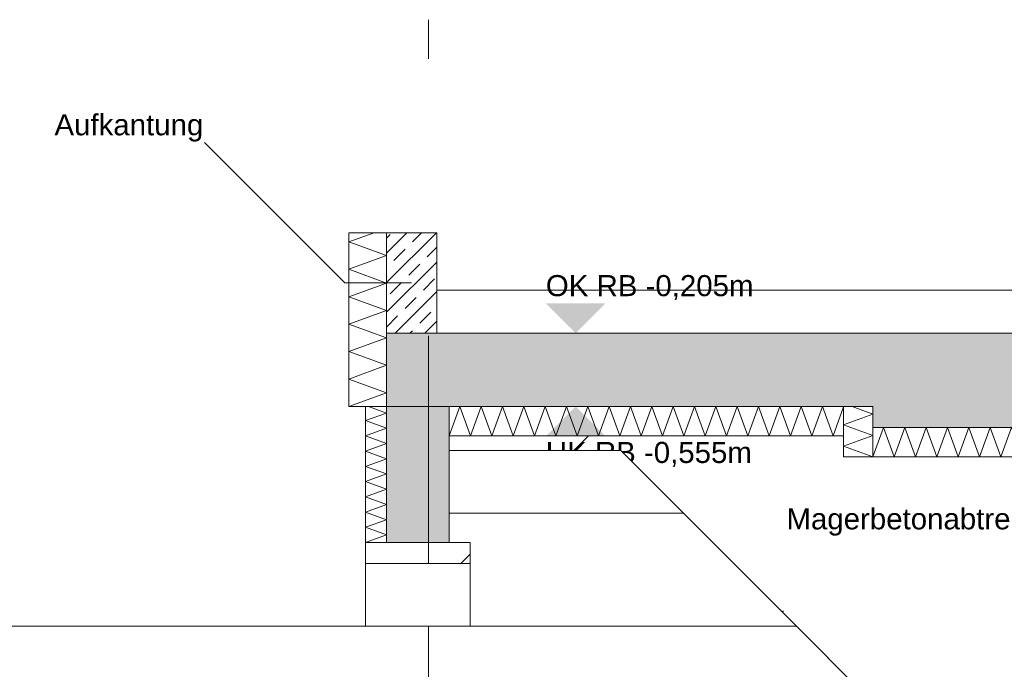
# Model space of a CAD drawing. Header units: metres. Extents: x -3716 to 31, y -1854 to 706.
# Tile 28 of 237: x -2430 to -2371, y -244 to -205. Entities that reach past the tile are written whole.
import ezdxf

# ---------------------------------------------------------------- set-up
doc = ezdxf.new("R2010")
doc.units = ezdxf.units.M
doc.header["$LTSCALE"] = 1.25
doc.header["$PDMODE"] = 1
doc.header["$PDSIZE"] = -2
doc.linetypes.add('Linienart-53', pattern=[5.291531, 3.175, -1.058062, 0.352704, -0.705764])
doc.layers.get('0').update_dxf_attribs({"lineweight": 25})
for name, color, linetype, lineweight, true_color in [('00 -Bauelemente -Dämmung innen', 7, 'Continuous', 9, 0xff7fe6), ('30 -35 Decken- 0 Decken', 7, 'Continuous', 35, 0x00ee00), ('70 -76 Bemaßung- 2 Allgemein', 7, 'Continuous', 5, 0x6666cc)]:
    doc.layers.add(name, color=color, linetype=linetype, lineweight=lineweight, true_color=true_color)
doc.layers.add('70 -71 Achsen- 1 Gebäudeachsen', color=7, linetype='Linienart-53', lineweight=18)
doc.layers.add('Keine', color=7, linetype='Continuous', lineweight=9)
doc.styles.add('Arial', font='arial.ttf')
doc.dimstyles.new('SIA_DIN1356', dxfattribs={"dimtxt": 1.258608, "dimasz": 2.80603, "dimexe": 2.5, "dimexo": 3.75, "dimgap": 0.625, "dimtad": 1, "dimdec": 3, "dimtxsty": 'Arial', "dimblk": 'VW_SLASH-1', "dimblk1": 'VW_SLASH-1', "dimblk2": 'VW_SLASH-1', "dimcen": 0, "dimdle": 2.5, "dimadec": 3, "dimazin": 0, "dimtfac": 1, "dimtdec": 3, "dimtix": 1, "dimtmove": 0, "dimatfit": 0, "dimldrblk": 'VW_FILLEDARROW-1', "dimfxl": 1, "dimfrac": 2, "dimtolj": 1, "dimarcsym": 0})
pattern_1 = [(-135, (0, 0), (0.8838835, -0.8838835), [2.12132, -1.414214])]
pattern_2 = [(45, (0, 0), (0.07071068, -0.07071068), []), (45, (0.03536, -0.03536), (0.07071068, -0.07071068), [0.075, -0.05])]
pattern_3 = [(19.983, (0, 0), (3.0513, -2.96883), [0.19305, -3.66798]), (-13.8697, (0.1815, 0.066), (3.0513, -2.96883), [0.34402, -6.53646]), (-44.2152, (0.5155, -0.0165), (-0.57727, -4.28831), [0.21286, -4.04441]), (-97.6668, (0.668, -0.165), (-3.62857, -1.31948), [0.21635, -4.11064]), (-160.017, (0.639, -0.3794), (-6.67987, 1.64935), [0.19305, -3.66798]), (166.1303, (0.4577, -0.4453), (-9.73117, 4.618182), [0.34402, -6.53646]), (135.7848, (0.1237, -0.363), (0.57727, 4.28831), [0.21286, -4.04441]), (82.3332, (-0.029, -0.2145), (3.62857, 1.31948), [0.21635, -4.11064]), (-110.556, (-1.1957, 1.773), (4.23201, -2.40967), [0.17615, -4.14553]), (-67.1952, (-1.2576, 1.608), (4.23201, -2.409673), [0.28547, -6.71819]), (-29.6569, (-1.147, 1.345), (5.74945, 1.63685), [0.1985, -4.67145]), (15.8914, (-0.9746, 1.2468), (1.517445, 4.04652), [0.24366, -5.73426]), (69.444, (-0.74, 1.3135), (-4.23201, 2.40967), [0.17615, -4.14553]), (112.8048, (-0.6783, 1.4784), (-1.517445, -4.04652), [0.28547, -6.71819]), (150.3431, (-0.789, 1.7415), (-1.51744, -4.04652), [0.1985, -4.67145]), (-164.1086, (-0.9614, 1.8398), (-4.23201, 2.40967), [0.24366, -5.73426]), (-136.779, (0.742, -1.897), (2.8039, -7.00974), [0.18786, -9.2051]), (-68.1986, (0.605, -2.025), (9.6487, -0.57727), [0.151, -7.39873]), (-3.424, (0.6614, -2.166), (6.8448, 6.43247), [0.19332, -9.47264]), (43.221, (0.8544, -2.177), (-2.8039, 7.00974), [0.18786, -9.2051]), (111.8014, (0.991, -2.0485), (-9.6487, 0.57727), [0.151, -7.39873]), (176.576, (0.935, -1.908), (-6.8448, -6.43247), [0.19332, -9.47264]), (142.0458, (-1.1546, -1.1546), (-0.65974, -4.04091), [0.26147, -4.96791]), (80.7274, (-1.3606, -0.994), (-4.78312, -0.82468), [0.20472, -3.88969]), (41.7948, (-1.3278, -0.7917), (-4.783117, -0.824675), [0.36503, -6.93556]), (9.7824, (-1.0555, -0.5485), (-4.12338, 3.21623), [0.24268, -4.611]), (-37.9542, (-0.8165, -0.5072), (0.65974, 4.04091), [0.26147, -4.96791]), (-99.2726, (-0.6102, -0.668), (5.44286, 4.86558), [0.40944, -3.68497]), (-170.2176, (-0.6763, -1.072), (4.12338, -3.21623), [0.48537, -4.36832])]

# ---------------------------------------------------------------- blocks, each defined once
blk = doc.blocks.new('Gruppe-979')
at = {"color": 255, "linetype": 'Continuous', "lineweight": 5}
blk.add_wipeout([(-167.721, 35.8762), (-165.836, 35.8762), (-165.836, 36.0162), (-167.721, 36.0162)], dxfattribs=at).dxf.layer = '00 -Bauelemente -Dämmung innen'
blk = doc.blocks.new('Gruppe-980')
at = {"layer": '00 -Bauelemente -Dämmung innen', "color": 7, "transparency": 33554687, "flags": 128}
blk.add_lwpolyline([(-167.721, 35.8762), (-167.67, 36.0162), (-167.6191, 35.8762), (-167.5681, 36.0162), (-167.5172, 35.8762), (-167.4662, 36.0162), (-167.4153, 35.8762), (-167.3643, 36.0162), (-167.3134, 35.8762), (-167.2624, 36.0162), (-167.2114, 35.8762), (-167.1605, 36.0162), (-167.1095, 35.8762), (-167.0586, 36.0162), (-167.0076, 35.8762), (-166.9567, 36.0162), (-166.9057, 35.8762), (-166.8548, 36.0162), (-166.8038, 35.8762), (-166.7528, 36.0162), (-166.7019, 35.8762), (-166.6509, 36.0162), (-166.6, 35.8762), (-166.549, 36.0162), (-166.4981, 35.8762), (-166.4471, 36.0162), (-166.3961, 35.8762), (-166.3452, 36.0162), (-166.2942, 35.8762), (-166.2433, 36.0162), (-166.1923, 35.8762), (-166.1414, 36.0162), (-166.0904, 35.8762), (-166.0395, 36.0162), (-165.9885, 35.8762), (-165.9375, 36.0162), (-165.8866, 35.8762), (-165.836, 36.0152)], dxfattribs=at)
blk = doc.blocks.new('Gruppe-981')
at = {"layer": '00 -Bauelemente -Dämmung innen', "color": 7, "linetype": 'Continuous', "lineweight": 9, "transparency": 33554687}
blk.add_line((-165.836, 36.0162), (-167.721, 36.0162), dxfattribs=at)
blk = doc.blocks.new('Gruppe-982')
at = {"layer": '00 -Bauelemente -Dämmung innen', "color": 7, "linetype": 'Continuous', "lineweight": 9, "transparency": 33554687}
blk.add_line((-167.721, 35.8762), (-165.836, 35.8762), dxfattribs=at)
blk = doc.blocks.new('Gruppe-983')
at = {"layer": '00 -Bauelemente -Dämmung innen', "color": 7, "transparency": 33554687}
for name in ['Gruppe-981', 'Gruppe-982']:
    blk.add_blockref(name, (0, 0), dxfattribs=at)
blk = doc.blocks.new('Gruppe-984')
at = {"layer": '00 -Bauelemente -Dämmung innen', "color": 7}
blk.add_blockref('Gruppe-979', (0, 0), dxfattribs=at)
at = {"layer": '00 -Bauelemente -Dämmung innen', "color": 7, "transparency": 33554687}
for name in ['Gruppe-980', 'Gruppe-983']:
    blk.add_blockref(name, (0, 0), dxfattribs=at)
blk = doc.blocks.new('Gruppe-985')
at = {"layer": '00 -Bauelemente -Dämmung innen', "color": 7, "transparency": 33554687}
blk.add_blockref('Gruppe-984', (0, 0), dxfattribs=at)
at = {"layer": '00 -Bauelemente -Dämmung innen', "color": 0, "flags": 1}
for tag in ['IFC_UUID', 'instanceID', 'prm0_name', 'prm0_type', 'prm0_value', 'prm1_name', 'prm1_type', 'prm1_value', 'prm2_name', 'prm2_type', 'prm2_value', 'prm3_name', 'prm3_type', 'prm3_value', 'prm4_name', 'prm4_type', 'prm4_value', 'prm5_name', 'prm5_type', 'prm5_value', 'prm6_name', 'prm6_type', 'prm6_value']:
    blk.add_attdef(tag, (-167.721, 35.8762), '', height=0.00018, dxfattribs=at)
blk = doc.blocks.new('Gruppe-993')
at = {"color": 255, "linetype": 'Continuous', "lineweight": 5}
blk.add_wipeout([(-168.201, 36.0162), (-168.201, 36.8462), (-168.021, 36.8462), (-168.021, 36.0162)], dxfattribs=at).dxf.layer = '00 -Bauelemente -Dämmung innen'
blk = doc.blocks.new('Gruppe-994')
at = {"layer": '00 -Bauelemente -Dämmung innen', "color": 7, "transparency": 33554687, "flags": 128}
blk.add_lwpolyline([(-168.201, 36.0162), (-168.021, 36.0817), (-168.201, 36.1472), (-168.021, 36.2127), (-168.201, 36.2782), (-168.021, 36.3438), (-168.201, 36.4093), (-168.021, 36.4748), (-168.201, 36.5403), (-168.021, 36.6058), (-168.201, 36.6713), (-168.021, 36.7369), (-168.201, 36.8024), (-168.0806, 36.8462)], dxfattribs=at)
blk = doc.blocks.new('Gruppe-995')
at = {"layer": '00 -Bauelemente -Dämmung innen', "color": 7, "linetype": 'Continuous', "lineweight": 9, "transparency": 33554687}
blk.add_line((-168.021, 36.0162), (-168.201, 36.0162), dxfattribs=at)
blk = doc.blocks.new('Gruppe-996')
at = {"layer": '00 -Bauelemente -Dämmung innen', "color": 7, "linetype": 'Continuous', "lineweight": 9, "transparency": 33554687}
blk.add_line((-168.201, 36.8462), (-168.021, 36.8462), dxfattribs=at)
blk = doc.blocks.new('Gruppe-997')
at = {"color": 7, "transparency": 33554687}
for name in ['Gruppe-996', 'Gruppe-995']:
    blk.add_blockref(name, (0, 0), dxfattribs=at)
blk = doc.blocks.new('Gruppe-998')
at = {"layer": '00 -Bauelemente -Dämmung innen', "color": 7, "linetype": 'Continuous', "lineweight": 9, "transparency": 33554687}
blk.add_line((-168.021, 36.8462), (-168.021, 36.0162), dxfattribs=at)
blk = doc.blocks.new('Gruppe-999')
at = {"layer": '00 -Bauelemente -Dämmung innen', "color": 7, "linetype": 'Continuous', "lineweight": 9, "transparency": 33554687}
blk.add_line((-168.201, 36.0162), (-168.201, 36.8462), dxfattribs=at)
blk = doc.blocks.new('Gruppe-1000')
at = {"color": 7, "transparency": 33554687}
for name in ['Gruppe-999', 'Gruppe-998']:
    blk.add_blockref(name, (0, 0), dxfattribs=at)
blk = doc.blocks.new('Gruppe-1001')
at = {"layer": '00 -Bauelemente -Dämmung innen', "color": 7}
blk.add_blockref('Gruppe-993', (0, 0), dxfattribs=at)
at = {"color": 7, "transparency": 33554687}
for name in ['Gruppe-997', 'Gruppe-1000']:
    blk.add_blockref(name, (0, 0), dxfattribs=at)
at = {"layer": '00 -Bauelemente -Dämmung innen', "color": 7, "transparency": 33554687}
blk.add_blockref('Gruppe-994', (0, 0), dxfattribs=at)
blk = doc.blocks.new('Gruppe-1002')
at = {"layer": '00 -Bauelemente -Dämmung innen', "color": 7, "transparency": 33554687}
blk.add_blockref('Gruppe-1001', (0, 0), dxfattribs=at)
at = {"layer": '00 -Bauelemente -Dämmung innen', "color": 0, "flags": 1}
for tag in ['IFC_UUID', 'instanceID', 'prm0_name', 'prm0_type', 'prm0_value', 'prm1_name', 'prm1_type', 'prm1_value', 'prm2_name', 'prm2_type', 'prm2_value', 'prm3_name', 'prm3_type', 'prm3_value', 'prm4_name', 'prm4_type', 'prm4_value', 'prm5_name', 'prm5_type', 'prm5_value', 'prm6_name', 'prm6_type', 'prm6_value']:
    blk.add_attdef(tag, (-168.201, 36.0162), '', height=0.00018, dxfattribs=at)
blk = doc.blocks.new('Gruppe-1003')
at = {"color": 255, "linetype": 'Continuous', "lineweight": 5}
blk.add_wipeout([(-168.121, 35.3662), (-168.121, 36.0162), (-168.021, 36.0162), (-168.021, 35.3662)], dxfattribs=at).dxf.layer = '00 -Bauelemente -Dämmung innen'
blk = doc.blocks.new('Gruppe-1004')
at = {"layer": '00 -Bauelemente -Dämmung innen', "color": 7, "linetype": 'Continuous', "lineweight": 9, "transparency": 33554687, "flags": 128}
blk.add_lwpolyline([(-168.121, 35.3662), (-168.021, 35.4026), (-168.121, 35.439), (-168.021, 35.4754), (-168.121, 35.5118), (-168.021, 35.5482), (-168.121, 35.5846), (-168.021, 35.621), (-168.121, 35.6574), (-168.021, 35.6938), (-168.121, 35.7302), (-168.021, 35.7666), (-168.121, 35.803), (-168.021, 35.8394), (-168.121, 35.8757), (-168.021, 35.9121), (-168.121, 35.9485), (-168.021, 35.9849), (-168.1069, 36.0162)], dxfattribs=at)
blk = doc.blocks.new('Gruppe-1005')
at = {"layer": '00 -Bauelemente -Dämmung innen', "color": 7, "linetype": 'Continuous', "lineweight": 9, "transparency": 33554687}
blk.add_line((-168.021, 35.3662), (-168.121, 35.3662), dxfattribs=at)
blk = doc.blocks.new('Gruppe-1006')
at = {"layer": '00 -Bauelemente -Dämmung innen', "color": 7, "linetype": 'Continuous', "lineweight": 9, "transparency": 33554687}
blk.add_line((-168.121, 36.0162), (-168.021, 36.0162), dxfattribs=at)
blk = doc.blocks.new('Gruppe-1007')
at = {"color": 7, "transparency": 33554687}
for name in ['Gruppe-1006', 'Gruppe-1005']:
    blk.add_blockref(name, (0, 0), dxfattribs=at)
blk = doc.blocks.new('Gruppe-1008')
at = {"layer": '00 -Bauelemente -Dämmung innen', "color": 7, "linetype": 'Continuous', "lineweight": 9, "transparency": 33554687}
blk.add_line((-168.021, 36.0162), (-168.021, 35.3662), dxfattribs=at)
blk = doc.blocks.new('Gruppe-1009')
at = {"layer": '00 -Bauelemente -Dämmung innen', "color": 7, "linetype": 'Continuous', "lineweight": 9, "transparency": 33554687}
blk.add_line((-168.121, 35.3662), (-168.121, 36.0162), dxfattribs=at)
blk = doc.blocks.new('Gruppe-1010')
at = {"color": 7, "transparency": 33554687}
for name in ['Gruppe-1009', 'Gruppe-1008']:
    blk.add_blockref(name, (0, 0), dxfattribs=at)
blk = doc.blocks.new('Gruppe-1011')
at = {"layer": '00 -Bauelemente -Dämmung innen', "color": 7}
blk.add_blockref('Gruppe-1003', (0, 0), dxfattribs=at)
at = {"color": 7, "transparency": 33554687}
for name in ['Gruppe-1007', 'Gruppe-1010']:
    blk.add_blockref(name, (0, 0), dxfattribs=at)
at = {"layer": '00 -Bauelemente -Dämmung innen', "color": 7, "transparency": 33554687}
blk.add_blockref('Gruppe-1004', (0, 0), dxfattribs=at)
blk = doc.blocks.new('Gruppe-1012')
at = {"layer": '00 -Bauelemente -Dämmung innen', "color": 7, "transparency": 33554687}
blk.add_blockref('Gruppe-1011', (0, 0), dxfattribs=at)
at = {"layer": '00 -Bauelemente -Dämmung innen', "color": 0, "flags": 1}
for tag in ['IFC_UUID', 'instanceID', 'prm0_name', 'prm0_type', 'prm0_value', 'prm1_name', 'prm1_type', 'prm1_value', 'prm2_name', 'prm2_type', 'prm2_value', 'prm3_name', 'prm3_type', 'prm3_value', 'prm4_name', 'prm4_type', 'prm4_value', 'prm5_name', 'prm5_type', 'prm5_value', 'prm6_name', 'prm6_type', 'prm6_value']:
    blk.add_attdef(tag, (-168.121, 35.3662), '', height=0.00018, dxfattribs=at)
blk = doc.blocks.new('Gruppe-1060')
at = {"color": 255, "linetype": 'Continuous', "lineweight": 5}
blk.add_wipeout([(-165.696, 35.7762), (-165.696, 36.0162), (-165.836, 36.0162), (-165.836, 35.7762)], dxfattribs=at).dxf.layer = '00 -Bauelemente -Dämmung innen'
blk = doc.blocks.new('Gruppe-1061')
at = {"layer": '00 -Bauelemente -Dämmung innen', "color": 7, "transparency": 33554687, "flags": 128}
blk.add_lwpolyline([(-165.696, 35.7762), (-165.836, 35.8271), (-165.696, 35.8781), (-165.836, 35.9291), (-165.696, 35.98), (-165.7954, 36.0162)], dxfattribs=at)
blk = doc.blocks.new('Gruppe-1062')
at = {"layer": '00 -Bauelemente -Dämmung innen', "color": 7, "linetype": 'Continuous', "lineweight": 9, "transparency": 33554687}
blk.add_line((-165.836, 35.7762), (-165.696, 35.7762), dxfattribs=at)
blk = doc.blocks.new('Gruppe-1063')
at = {"layer": '00 -Bauelemente -Dämmung innen', "color": 7, "linetype": 'Continuous', "lineweight": 9, "transparency": 33554687}
blk.add_line((-165.696, 36.0162), (-165.836, 36.0162), dxfattribs=at)
blk = doc.blocks.new('Gruppe-1064')
at = {"layer": '00 -Bauelemente -Dämmung innen', "color": 7, "transparency": 33554687}
for name in ['Gruppe-1063', 'Gruppe-1062']:
    blk.add_blockref(name, (0, 0), dxfattribs=at)
blk = doc.blocks.new('Gruppe-1065')
at = {"layer": '00 -Bauelemente -Dämmung innen', "color": 7, "linetype": 'Continuous', "lineweight": 9, "transparency": 33554687}
blk.add_line((-165.836, 36.0162), (-165.836, 35.7762), dxfattribs=at)
blk = doc.blocks.new('Gruppe-1066')
at = {"layer": '00 -Bauelemente -Dämmung innen', "color": 7, "linetype": 'Continuous', "lineweight": 9, "transparency": 33554687}
blk.add_line((-165.696, 35.7762), (-165.696, 36.0162), dxfattribs=at)
blk = doc.blocks.new('Gruppe-1067')
at = {"layer": '00 -Bauelemente -Dämmung innen', "color": 7, "transparency": 33554687}
for name in ['Gruppe-1065', 'Gruppe-1066']:
    blk.add_blockref(name, (0, 0), dxfattribs=at)
blk = doc.blocks.new('Gruppe-1068')
at = {"layer": '00 -Bauelemente -Dämmung innen', "color": 7}
blk.add_blockref('Gruppe-1060', (0, 0), dxfattribs=at)
at = {"layer": '00 -Bauelemente -Dämmung innen', "color": 7, "transparency": 33554687}
for name in ['Gruppe-1061', 'Gruppe-1064', 'Gruppe-1067']:
    blk.add_blockref(name, (0, 0), dxfattribs=at)
blk = doc.blocks.new('Gruppe-1069')
at = {"layer": '00 -Bauelemente -Dämmung innen', "color": 7, "transparency": 33554687}
blk.add_blockref('Gruppe-1068', (0, 0), dxfattribs=at)
at = {"layer": '00 -Bauelemente -Dämmung innen', "color": 0, "flags": 1}
for tag in ['IFC_UUID', 'instanceID', 'prm0_name', 'prm0_type', 'prm0_value', 'prm1_name', 'prm1_type', 'prm1_value', 'prm2_name', 'prm2_type', 'prm2_value', 'prm3_name', 'prm3_type', 'prm3_value', 'prm4_name', 'prm4_type', 'prm4_value', 'prm5_name', 'prm5_type', 'prm5_value', 'prm6_name', 'prm6_type', 'prm6_value']:
    blk.add_attdef(tag, (-165.836, 35.7762), '', height=0.00018, dxfattribs=at)
blk = doc.blocks.new('Gruppe-1070')
at = {"color": 255, "linetype": 'Continuous', "lineweight": 5}
blk.add_wipeout([(-165.696, 35.7762), (-164.496, 35.7762), (-164.496, 35.9162), (-165.696, 35.9162)], dxfattribs=at).dxf.layer = '00 -Bauelemente -Dämmung innen'
blk = doc.blocks.new('Gruppe-1071')
at = {"layer": '00 -Bauelemente -Dämmung innen', "color": 7, "transparency": 33554687, "flags": 128}
blk.add_lwpolyline([(-165.696, 35.7762), (-165.645, 35.9162), (-165.5941, 35.7762), (-165.5431, 35.9162), (-165.4922, 35.7762), (-165.4412, 35.9162), (-165.3903, 35.7762), (-165.3393, 35.9162), (-165.2883, 35.7762), (-165.2374, 35.9162), (-165.1864, 35.7762), (-165.1355, 35.9162), (-165.0845, 35.7762), (-165.0336, 35.9162), (-164.9826, 35.7762), (-164.9317, 35.9162), (-164.8807, 35.7762), (-164.8297, 35.9162), (-164.7788, 35.7762), (-164.7278, 35.9162), (-164.6769, 35.7762), (-164.6259, 35.9162), (-164.575, 35.7762), (-164.524, 35.9162), (-164.496, 35.8392)], dxfattribs=at)
blk = doc.blocks.new('Gruppe-1072')
at = {"layer": '00 -Bauelemente -Dämmung innen', "color": 7, "linetype": 'Continuous', "lineweight": 9, "transparency": 33554687}
blk.add_line((-165.696, 35.9162), (-165.696, 35.7762), dxfattribs=at)
blk = doc.blocks.new('Gruppe-1073')
at = {"layer": '00 -Bauelemente -Dämmung innen', "color": 7, "linetype": 'Continuous', "lineweight": 9, "transparency": 33554687}
blk.add_line((-164.496, 35.7762), (-164.496, 35.9162), dxfattribs=at)
blk = doc.blocks.new('Gruppe-1074')
at = {"layer": '00 -Bauelemente -Dämmung innen', "color": 7, "transparency": 33554687}
for name in ['Gruppe-1072', 'Gruppe-1073']:
    blk.add_blockref(name, (0, 0), dxfattribs=at)
blk = doc.blocks.new('Gruppe-1075')
at = {"layer": '00 -Bauelemente -Dämmung innen', "color": 7, "linetype": 'Continuous', "lineweight": 9, "transparency": 33554687}
blk.add_line((-164.496, 35.9162), (-165.696, 35.9162), dxfattribs=at)
blk = doc.blocks.new('Gruppe-1076')
at = {"layer": '00 -Bauelemente -Dämmung innen', "color": 7, "linetype": 'Continuous', "lineweight": 9, "transparency": 33554687}
blk.add_line((-165.696, 35.7762), (-164.496, 35.7762), dxfattribs=at)
blk = doc.blocks.new('Gruppe-1077')
at = {"layer": '00 -Bauelemente -Dämmung innen', "color": 7, "transparency": 33554687}
for name in ['Gruppe-1075', 'Gruppe-1076']:
    blk.add_blockref(name, (0, 0), dxfattribs=at)
blk = doc.blocks.new('Gruppe-1078')
at = {"layer": '00 -Bauelemente -Dämmung innen', "color": 7}
blk.add_blockref('Gruppe-1070', (0, 0), dxfattribs=at)
at = {"layer": '00 -Bauelemente -Dämmung innen', "color": 7, "transparency": 33554687}
for name in ['Gruppe-1071', 'Gruppe-1074', 'Gruppe-1077']:
    blk.add_blockref(name, (0, 0), dxfattribs=at)
blk = doc.blocks.new('Gruppe-1079')
at = {"layer": '00 -Bauelemente -Dämmung innen', "color": 7, "transparency": 33554687}
blk.add_blockref('Gruppe-1078', (0, 0), dxfattribs=at)
at = {"layer": '00 -Bauelemente -Dämmung innen', "color": 0, "flags": 1}
for tag in ['IFC_UUID', 'instanceID', 'prm0_name', 'prm0_type', 'prm0_value', 'prm1_name', 'prm1_type', 'prm1_value', 'prm2_name', 'prm2_type', 'prm2_value', 'prm3_name', 'prm3_type', 'prm3_value', 'prm4_name', 'prm4_type', 'prm4_value', 'prm5_name', 'prm5_type', 'prm5_value', 'prm6_name', 'prm6_type', 'prm6_value']:
    blk.add_attdef(tag, (-165.696, 35.7762), '', height=0.00018, dxfattribs=at)
blk = doc.blocks.new('Gruppe-1101')
at = {"layer": '70 -71 Achsen- 1 Gebäudeachsen', "transparency": 33554687}
blk.add_line((-167.821, 32.3852), (-167.821, 37.8636), dxfattribs=at)
blk = doc.blocks.new('Gruppe-1105')
at = {"layer": '30 -35 Decken- 0 Decken', "color": 7, "insert": (-169.6083633, 37.41203147), "char_height": 0.100688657, "attachment_point": 1, "line_spacing_factor": 0.970891, "style": 'Arial'}
blk.add_mtext('Aufkantung', dxfattribs=at)
at = {"color": 255, "linetype": 'Continuous', "lineweight": 9}
for points in [[(-163.89599996, 36.57119107), (-167.78099996, 36.57119107), (-167.78099996, 36.36619107), (-163.89599996, 36.36619107)], [(-153.72099996, 36.04619107), (-153.72099996, 36.11619107), (-159.62099996, 36.11619107), (-159.62099996, 35.36619107), (-160.82099996, 35.36619107), (-160.82099996, 36.11619107), (-161.69599996, 36.11619107), (-161.69599996, 35.27119107), (-161.36599996, 35.27119107), (-161.36599996, 33.93119107), (-164.82599996, 33.93119107), (-164.82599996, 35.27119107), (-164.49599996, 35.27119107), (-164.49599996, 35.77619107), (-165.83599318, 35.77619107), (-165.83599318, 35.87619107), (-167.72099996, 35.87619107), (-167.72099996, 35.80619107), (-166.90099996, 35.80619107), (-164.92599996, 33.83119107), (-161.28357356, 33.83119107), (-159.52099996, 33.83119107), (-159.52099996, 35.26619107), (-159.53857356, 35.26619107), (-158.75857356, 36.04619107)]]:
    blk.add_wipeout(points, dxfattribs=at).dxf.layer = '30 -35 Decken- 0 Decken'
at = {"layer": '30 -35 Decken- 0 Decken', "linetype": 'Continuous', "lineweight": 9}
h = blk.add_hatch(dxfattribs=at)
h.set_pattern_fill('5_Beton unbewehrt', style=0, pattern_type=2)
h.set_pattern_definition(pattern_1)
h.paths.add_polyline_path([(-153.72099996, 36.04619107), (-153.72099996, 36.11619107), (-159.62099996, 36.11619107), (-159.62099996, 35.36619107), (-160.82099996, 35.36619107), (-160.82099996, 36.11619107), (-161.69599996, 36.11619107), (-161.69599996, 35.27119107), (-161.36599996, 35.27119107), (-161.36599996, 33.93119107), (-164.82599996, 33.93119107), (-164.82599996, 35.27119107), (-164.49599996, 35.27119107), (-164.49599996, 35.77619107), (-165.83599318, 35.77619107), (-165.83599318, 35.87619107), (-167.72099996, 35.87619107), (-167.72099996, 35.80619107), (-166.90099996, 35.80619107), (-164.92599996, 33.83119107), (-161.28357356, 33.83119107), (-159.52099996, 33.83119107), (-159.52099996, 35.26619107), (-159.53857356, 35.26619107), (-158.75857356, 36.04619107)])
at = {"layer": '30 -35 Decken- 0 Decken', "color": 7, "linetype": 'Continuous', "lineweight": 9, "flags": 128}
blk.add_lwpolyline([(-163.89599996, 36.57119107), (-167.78099996, 36.57119107), (-167.78099996, 36.36619107), (-163.89599996, 36.36619107)], close=True, dxfattribs=at)
blk.add_lwpolyline([(-153.72099996, 36.11619107), (-159.62099996, 36.11619107), (-159.62099996, 35.36619107), (-160.82099996, 35.36619107), (-160.82099996, 36.11619107), (-161.69599996, 36.11619107), (-161.69599996, 35.27119107), (-161.36599996, 35.27119107), (-161.36599996, 33.93119107), (-164.82599996, 33.93119107), (-164.82599996, 35.27119107), (-164.49599996, 35.27119107), (-164.49599996, 35.77619107), (-165.83599318, 35.77619107), (-165.83599318, 35.87619107), (-167.72099996, 35.87619107), (-167.72099996, 35.80619107), (-166.90099996, 35.80619107), (-164.92599996, 33.83119107), (-161.28357356, 33.83119107), (-159.52099996, 33.83119107), (-159.52099996, 35.26619107), (-159.53857356, 35.26619107), (-158.75857356, 36.04619107)], dxfattribs=at)
at = {"layer": '30 -35 Decken- 0 Decken', "color": 7, "insert": (-167.25930698, 36.64371629), "char_height": 0.1006886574, "attachment_point": 1, "line_spacing_factor": 0.970891, "style": 'Arial'}
blk.add_mtext('OK RB -0,205m', dxfattribs=at)
at = {"layer": '00 -Bauelemente -Dämmung innen', "color": 7}
blk.add_blockref('Gruppe-985', (0, 0), dxfattribs=at)
at = {"color": 255, "linetype": 'Continuous', "lineweight": 9}
for points in [[(-168.02099996, 36.84619107), (-167.78099996, 36.84619107), (-167.78099996, 36.36619107), (-168.02099996, 36.36619107)], [(-168.12099996, 35.36619107), (-167.62099996, 35.36619107), (-167.62099996, 35.26619107), (-168.12099996, 35.26619107)]]:
    blk.add_wipeout(points, dxfattribs=at).dxf.layer = '30 -35 Decken- 0 Decken'
at = {"layer": '30 -35 Decken- 0 Decken', "linetype": 'Continuous', "lineweight": 9}
h = blk.add_hatch(dxfattribs=at)
h.set_pattern_fill('Stahlbeton1  SRF', style=0, pattern_type=2)
h.set_pattern_definition(pattern_2)
h.paths.add_polyline_path([(-168.02099996, 36.84619107), (-167.78099996, 36.84619107), (-167.78099996, 36.36619107), (-168.02099996, 36.36619107)])
h = blk.add_hatch(dxfattribs=at)
h.set_pattern_fill('5_Beton unbewehrt', style=0, pattern_type=2)
h.set_pattern_definition(pattern_1)
h.paths.add_polyline_path([(-168.12099996, 35.36619107), (-167.62099996, 35.36619107), (-167.62099996, 35.26619107), (-168.12099996, 35.26619107)])
at = {"layer": '30 -35 Decken- 0 Decken', "color": 7, "linetype": 'Continuous', "lineweight": 9, "flags": 128}
for points in [[(-168.02099996, 36.84619107), (-167.78099996, 36.84619107), (-167.78099996, 36.36619107), (-168.02099996, 36.36619107)], [(-168.12099996, 35.36619107), (-167.62099996, 35.36619107), (-167.62099996, 35.26619107), (-168.12099996, 35.26619107)]]:
    blk.add_lwpolyline(points, close=True, dxfattribs=at)
at = {"layer": '00 -Bauelemente -Dämmung innen', "color": 7}
blk.add_blockref('Gruppe-1002', (0, 0), dxfattribs=at)
at = {"layer": 'Keine'}
for q in [(-168.89157949, 37.27677059), (-167.90099996, 36.60619107)]:
    blk.add_line((-168.22099996, 36.60619107), q, dxfattribs=at)
at = {"layer": '00 -Bauelemente -Dämmung innen', "color": 7}
blk.add_blockref('Gruppe-1012', (0, 0), dxfattribs=at)
at = {"color": 255, "linetype": 'Continuous', "lineweight": 9}
blk.add_wipeout([(-167.72099996, 35.36619107), (-167.72099996, 36.01619107), (-165.69599318, 36.01619107), (-165.69599318, 35.91619107), (-164.29599996, 35.91619107), (-164.29599996, 35.07119107), (-164.62599996, 35.07119107), (-164.62599996, 34.07119107), (-161.56599996, 34.07119107), (-161.56599996, 35.07119107), (-161.89599996, 35.07119107), (-161.89599996, 36.11619107), (-160.82099996, 36.11619107), (-160.82099996, 35.36619107), (-159.62099996, 35.36619107), (-159.62099996, 36.11619107), (-153.72099996, 36.11619107), (-153.72099996, 35.36619107), (-151.52099996, 35.36619107), (-151.52099996, 36.11619107), (-146.12099996, 36.11619107), (-146.12099996, 35.36619107), (-143.92099996, 35.36619107), (-143.92099996, 36.11619107), (-138.52099996, 36.11619107), (-138.52099996, 35.36619107), (-136.32099996, 35.36619107), (-136.32099996, 36.11619107), (-130.92099996, 36.11619107), (-130.92099996, 35.36619107), (-128.72099996, 35.36619107), (-128.72099996, 36.11619107), (-123.32099996, 36.11619107), (-123.32099996, 35.36619107), (-121.12099996, 35.36619107), (-121.12099996, 36.11619107), (-115.72099996, 36.11619107), (-115.72099996, 35.36619107), (-113.52099996, 35.36619107), (-113.52099996, 36.11619107), (-108.12099996, 36.11619107), (-108.12099996, 35.36619107), (-105.92099996, 35.36619107), (-105.92099996, 36.11619107), (-101.74599996, 36.11619107), (-101.74599996, 35.07119107), (-102.09599996, 35.07119107), (-102.09599996, 34.07119107), (-98.82099996, 34.07119107), (-98.82099996, 36.11619107), (-94.92099996, 36.11619107), (-94.92099996, 35.36619107), (-93.72099996, 35.36619107), (-93.72099996, 36.11619107), (-92.67099996, 36.11619107), (-92.67099996, 35.36619107), (-89.67099996, 35.36619107), (-89.67099996, 36.11619107), (-84.42099996, 36.11619107), (-84.42099996, 35.36619107), (-80.75599996, 35.36619107), (-80.75599996, 36.11619107), (-76.34599996, 36.11619107), (-76.34599996, 36.01619107), (-75.42099996, 36.01619107), (-75.42099996, 35.36619107), (-73.92099996, 35.36619107), (-73.92099996, 36.01619107), (-68.62099996, 36.01619107), (-68.62099996, 35.36619107), (-64.22099996, 35.36619107), (-64.22099996, 36.01619107), (-60.37099996, 36.01619107), (-60.37099996, 35.36619107), (-55.97099996, 35.36619107), (-55.97099996, 36.01619107), (-50.19599996, 36.01619107), (-50.19599996, 34.55619107), (-29.02099996, 34.55619107), (-29.02099996, 36.01619107), (-26.37099996, 36.01619107), (-26.37099996, 35.91619107), (-25.92099996, 35.91619107), (-25.92099996, 35.36619107), (-24.42099996, 35.36619107), (-24.42099996, 36.11619107), (-24.97099996, 36.11619107), (-24.97099996, 36.36619107), (-29.42099996, 36.36619107), (-29.42099996, 35.15619107), (-49.79599996, 35.15619107), (-49.79599996, 36.36619107), (-99.54599996, 36.36619107), (-99.54599996, 35.07119107), (-101.34599996, 35.07119107), (-101.34599996, 36.36619107), (-162.29599996, 36.36619107), (-162.29599996, 35.07119107), (-163.89599996, 35.07119107), (-163.89599996, 36.36619107), (-168.02099996, 36.36619107), (-168.02099996, 35.36619107)], dxfattribs=at).dxf.layer = '30 -35 Decken- 0 Decken'
at = {"layer": '30 -35 Decken- 0 Decken', "linetype": 'Continuous', "lineweight": 9}
h = blk.add_hatch(dxfattribs=at)
h.set_pattern_fill('Stahlbeton1  SRF', style=0, pattern_type=2)
h.set_pattern_definition(pattern_2)
h.paths.add_polyline_path([(-167.72099996, 35.36619107), (-167.72099996, 36.01619107), (-165.69599318, 36.01619107), (-165.69599318, 35.91619107), (-164.29599996, 35.91619107), (-164.29599996, 35.07119107), (-164.62599996, 35.07119107), (-164.62599996, 34.07119107), (-161.56599996, 34.07119107), (-161.56599996, 35.07119107), (-161.89599996, 35.07119107), (-161.89599996, 36.11619107), (-160.82099996, 36.11619107), (-160.82099996, 35.36619107), (-159.62099996, 35.36619107), (-159.62099996, 36.11619107), (-153.72099996, 36.11619107), (-153.72099996, 35.36619107), (-151.52099996, 35.36619107), (-151.52099996, 36.11619107), (-146.12099996, 36.11619107), (-146.12099996, 35.36619107), (-143.92099996, 35.36619107), (-143.92099996, 36.11619107), (-138.52099996, 36.11619107), (-138.52099996, 35.36619107), (-136.32099996, 35.36619107), (-136.32099996, 36.11619107), (-130.92099996, 36.11619107), (-130.92099996, 35.36619107), (-128.72099996, 35.36619107), (-128.72099996, 36.11619107), (-123.32099996, 36.11619107), (-123.32099996, 35.36619107), (-121.12099996, 35.36619107), (-121.12099996, 36.11619107), (-115.72099996, 36.11619107), (-115.72099996, 35.36619107), (-113.52099996, 35.36619107), (-113.52099996, 36.11619107), (-108.12099996, 36.11619107), (-108.12099996, 35.36619107), (-105.92099996, 35.36619107), (-105.92099996, 36.11619107), (-101.74599996, 36.11619107), (-101.74599996, 35.07119107), (-102.09599996, 35.07119107), (-102.09599996, 34.07119107), (-98.82099996, 34.07119107), (-98.82099996, 36.11619107), (-94.92099996, 36.11619107), (-94.92099996, 35.36619107), (-93.72099996, 35.36619107), (-93.72099996, 36.11619107), (-92.67099996, 36.11619107), (-92.67099996, 35.36619107), (-89.67099996, 35.36619107), (-89.67099996, 36.11619107), (-84.42099996, 36.11619107), (-84.42099996, 35.36619107), (-80.75599996, 35.36619107), (-80.75599996, 36.11619107), (-76.34599996, 36.11619107), (-76.34599996, 36.01619107), (-75.42099996, 36.01619107), (-75.42099996, 35.36619107), (-73.92099996, 35.36619107), (-73.92099996, 36.01619107), (-68.62099996, 36.01619107), (-68.62099996, 35.36619107), (-64.22099996, 35.36619107), (-64.22099996, 36.01619107), (-60.37099996, 36.01619107), (-60.37099996, 35.36619107), (-55.97099996, 35.36619107), (-55.97099996, 36.01619107), (-50.19599996, 36.01619107), (-50.19599996, 34.55619107), (-29.02099996, 34.55619107), (-29.02099996, 36.01619107), (-26.37099996, 36.01619107), (-26.37099996, 35.91619107), (-25.92099996, 35.91619107), (-25.92099996, 35.36619107), (-24.42099996, 35.36619107), (-24.42099996, 36.11619107), (-24.97099996, 36.11619107), (-24.97099996, 36.36619107), (-29.42099996, 36.36619107), (-29.42099996, 35.15619107), (-49.79599996, 35.15619107), (-49.79599996, 36.36619107), (-99.54599996, 36.36619107), (-99.54599996, 35.07119107), (-101.34599996, 35.07119107), (-101.34599996, 36.36619107), (-162.29599996, 36.36619107), (-162.29599996, 35.07119107), (-163.89599996, 35.07119107), (-163.89599996, 36.36619107), (-168.02099996, 36.36619107), (-168.02099996, 35.36619107)])
at = {"layer": '30 -35 Decken- 0 Decken', "color": 7, "linetype": 'Continuous', "lineweight": 9}
blk.add_line((-167.72099996, 36.01619107), (-168.02099996, 36.01619107), dxfattribs=at)
at = {"layer": '30 -35 Decken- 0 Decken', "color": 7, "linetype": 'Continuous', "lineweight": 9, "flags": 128}
blk.add_lwpolyline([(-101.34599996, 36.36619107), (-162.29599996, 36.36619107), (-162.29599996, 35.07119107), (-163.89599996, 35.07119107), (-163.89599996, 36.36619107), (-168.02099996, 36.36619107), (-168.02099996, 35.36619107), (-167.72099996, 35.36619107), (-167.72099996, 36.01619107), (-165.69599318, 36.01619107), (-165.69599318, 35.91619107), (-164.29599996, 35.91619107), (-164.29599996, 35.07119107), (-164.62599996, 35.07119107), (-164.62599996, 34.07119107), (-161.56599996, 34.07119107), (-161.56599996, 35.07119107), (-161.89599996, 35.07119107), (-161.89599996, 36.11619107), (-160.82099996, 36.11619107), (-160.82099996, 35.36619107), (-159.62099996, 35.36619107), (-159.62099996, 36.11619107), (-153.72099996, 36.11619107)], dxfattribs=at)
at = {"layer": '30 -35 Decken- 0 Decken', "color": 7, "linetype": 'Continuous', "lineweight": 9}
for points in [[(-167.11704265, 36.36619107), (-167.25930698, 36.50845541), (-166.97477831, 36.50845541)], [(-167.11704265, 36.01619107), (-167.25930698, 35.87392674), (-166.97477831, 35.87392674)]]:
    blk.add_solid(points, dxfattribs=at)
at = {"layer": '30 -35 Decken- 0 Decken', "color": 7, "char_height": 0.1006886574, "attachment_point": 1, "line_spacing_factor": 0.970891, "style": 'Arial'}
for s, insert in [('UK RB -0,555m', (-167.25930698, 35.84690984)), ('Magerbetonabtreppung', (-166.10915478, 35.52979994))]:
    blk.add_mtext(s, dxfattribs=dict(at, insert=insert))
at = {"layer": '00 -Bauelemente -Dämmung innen', "color": 7}
blk.add_blockref('Gruppe-1069', (0, 0), dxfattribs=at)
blk.add_blockref('Gruppe-1079', (0, 0), dxfattribs=at)
at = {"layer": '70 -71 Achsen- 1 Gebäudeachsen', "color": 7, "transparency": 33554687}
blk.add_blockref('Gruppe-1101', (0, 0), dxfattribs=at)
blk = doc.blocks.new('_FU_2D LP9 (3D)')
at = {"layer": '30 -35 Decken- 0 Decken', "color": 7}
blk.add_blockref('Gruppe-1105', (0, 0), dxfattribs=at)
blk = doc.blocks.new('Gruppe-1114')
at = {"color": 255, "linetype": 'Continuous', "lineweight": 9}
for points in [[(-167.721, 35.8062), (-166.901, 35.8062), (-166.601, 35.5062), (-167.721, 35.5062)], [(-168.121, 35.2662), (-167.621, 35.2662), (-167.621, 34.9662), (-168.121, 34.9662)]]:
    blk.add_wipeout(points, dxfattribs=at).dxf.layer = '30 -35 Decken- 0 Decken'
at = {"layer": '30 -35 Decken- 0 Decken', "linetype": 'Continuous', "lineweight": 9}
h = blk.add_hatch(dxfattribs=at)
h.set_pattern_fill('Mörtel_Putz sehr fein SRF', style=0, pattern_type=2)
h.set_pattern_definition(pattern_3)
h.paths.add_polyline_path([(-167.721, 35.8062), (-166.901, 35.8062), (-166.601, 35.5062), (-167.721, 35.5062)])
h = blk.add_hatch(dxfattribs=at)
h.set_pattern_fill('Mörtel_Putz sehr fein SRF', style=0, pattern_type=2)
h.set_pattern_definition(pattern_3)
h.paths.add_polyline_path([(-168.121, 35.2662), (-167.621, 35.2662), (-167.621, 34.9662), (-168.121, 34.9662)])
at = {"layer": '30 -35 Decken- 0 Decken', "color": 7, "linetype": 'Continuous', "lineweight": 9, "flags": 128}
for points in [[(-167.721, 35.8062), (-166.901, 35.8062), (-166.601, 35.5062), (-167.721, 35.5062)], [(-168.121, 35.2662), (-167.621, 35.2662), (-167.621, 34.9662), (-168.121, 34.9662)]]:
    blk.add_lwpolyline(points, close=True, dxfattribs=at)
blk = doc.blocks.new('VW_SLASH-1')
at = {"color": 0, "linetype": 'ByBlock', "lineweight": -2, "transparency": 16777216}
blk.add_line((0.8909, 0), (-1, 0), dxfattribs=at)
at = {"color": 0, "lineweight": 20, "transparency": 16777216, "flags": 128}
blk.add_lwpolyline([(0.5001, 0.5001), (-0.5001, -0.5001)], dxfattribs=at)
blk = doc.blocks.new('*D1510')
at = {"layer": '70 -76 Bemaßung- 2 Allgemein', "color": 0, "lineweight": -2}
for p, q in [((-170.927, 33.0612), (-172.615, 33.0612)), ((-175.421, 31.2162), (-175.421, 30.5612)), ((-168.121, 31.2162), (-168.121, 30.5612))]:
    blk.add_line(p, q, dxfattribs=at)
at = {"layer": 'Defpoints', "color": 0}
for p in [(-175.421, 34.9662), (-168.121, 34.9662), (-175.421, 33.0612)]:
    blk.add_point(p, dxfattribs=at)
at = {"layer": '70 -76 Bemaßung- 2 Allgemein', "color": 0, "lineweight": -2, "xscale": 2.8060302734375, "yscale": 2.8060302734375, "zscale": 2.8060302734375, "rotation": 180}
blk.add_blockref('VW_SLASH-1', (-175.421, 33.0612), dxfattribs=at)
at = {"layer": '70 -76 Bemaßung- 2 Allgemein', "color": 0, "lineweight": -2, "xscale": 2.8060302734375, "yscale": 2.8060302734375, "zscale": 2.8060302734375}
blk.add_blockref('VW_SLASH-1', (-168.121, 33.0612), dxfattribs=at)
at = {"layer": '70 -76 Bemaßung- 2 Allgemein', "color": 0, "insert": (-171.771, 33.1467), "char_height": 0.10069, "attachment_point": 5, "style": 'Arial'}
blk.add_mtext('\\A1;7,30', dxfattribs=at)
blk = doc.blocks.new('VW_FILLEDARROW-1')
at = {"linetype": 'Continuous', "lineweight": 0, "transparency": 16777216}
blk.add_hatch(color=0, dxfattribs=at).paths.add_polyline_path([(-1.4144, 0.379), (0, 0), (-1.4144, -0.379)])
at = {"color": 0, "lineweight": 5, "transparency": 16777216, "flags": 128}
blk.add_lwpolyline([(-1.4144, 0.379), (0, 0), (-1.4144, -0.379)], close=True, dxfattribs=at)
blk = doc.blocks.new('*D1511')
at = {"layer": '70 -76 Bemaßung- 2 Allgemein', "color": 0, "lineweight": -2}
for p, q in [((-170.927, 33.0612), (-173.7331, 33.0612)), ((-166.961, 33.0612), (-168.121, 33.0612)), ((-164.155, 33.0612), (-161.3489, 33.0612)), ((-168.121, 31.2162), (-168.121, 30.5612)), ((-166.961, 31.2162), (-166.961, 30.5612))]:
    blk.add_line(p, q, dxfattribs=at)
at = {"layer": 'Defpoints', "color": 0}
for p in [(-168.121, 34.9662), (-166.961, 34.9662), (-168.121, 33.0612)]:
    blk.add_point(p, dxfattribs=at)
at = {"layer": '70 -76 Bemaßung- 2 Allgemein', "color": 0, "lineweight": -2, "xscale": 2.8060302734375, "yscale": 2.8060302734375, "zscale": 2.8060302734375}
blk.add_blockref('VW_SLASH-1', (-168.121, 33.0612), dxfattribs=at)
at = {"layer": '70 -76 Bemaßung- 2 Allgemein', "color": 0, "lineweight": -2, "xscale": 2.8060302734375, "yscale": 2.8060302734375, "zscale": 2.8060302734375, "rotation": 180}
blk.add_blockref('VW_SLASH-1', (-166.961, 33.0612), dxfattribs=at)
at = {"layer": '70 -76 Bemaßung- 2 Allgemein', "color": 0, "insert": (-167.541, 33.1467), "char_height": 0.10069, "attachment_point": 5, "style": 'Arial'}
blk.add_mtext('\\A1;1,16', dxfattribs=at)
blk = doc.blocks.new('*D1512')
at = {"layer": '70 -76 Bemaßung- 2 Allgemein', "color": 0, "lineweight": -2}
for p, q in [((-169.767, 33.0612), (-172.5731, 33.0612)), ((-165.526, 33.0612), (-166.961, 33.0612)), ((-162.72, 33.0612), (-159.9139, 33.0612)), ((-166.961, 31.2162), (-166.961, 30.5612)), ((-165.526, 29.7812), (-165.526, 30.5612))]:
    blk.add_line(p, q, dxfattribs=at)
at = {"layer": 'Defpoints', "color": 0}
for p in [(-166.961, 34.9662), (-165.526, 33.5312), (-166.961, 33.0612)]:
    blk.add_point(p, dxfattribs=at)
at = {"layer": '70 -76 Bemaßung- 2 Allgemein', "color": 0, "lineweight": -2, "xscale": 2.8060302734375, "yscale": 2.8060302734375, "zscale": 2.8060302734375}
blk.add_blockref('VW_SLASH-1', (-166.961, 33.0612), dxfattribs=at)
at = {"layer": '70 -76 Bemaßung- 2 Allgemein', "color": 0, "lineweight": -2, "xscale": 2.8060302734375, "yscale": 2.8060302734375, "zscale": 2.8060302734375, "rotation": 180}
blk.add_blockref('VW_SLASH-1', (-165.526, 33.0612), dxfattribs=at)
at = {"layer": '70 -76 Bemaßung- 2 Allgemein', "color": 0, "insert": (-166.2435, 33.1634), "char_height": 0.100689, "attachment_point": 5, "style": 'Arial'}
blk.add_mtext('\\A1;1,43\\S5^ ;', dxfattribs=at)
blk = doc.blocks.new('Gruppe-1118')
at = {"layer": '70 -76 Bemaßung- 2 Allgemein'}
for base, p1, p2, text, picture, middle in [((-175.42099996, 33.06119107), (-168.12099996, 34.96619107), (-175.42099996, 34.96619107), '7,30', '*D1510', (-171.77099996, 33.14665461)), ((-168.12099996, 33.06119107), (-166.96099996, 34.96619107), (-168.12099996, 34.96619107), '1,16', '*D1511', (-167.54099996, 33.14665461)), ((-166.96099996, 33.06119107), (-165.52599996, 33.53119107), (-166.96099996, 34.96619107), '1,43\\S5^ ;', '*D1512', (-166.24349996, 33.16338571))]:
    dim = blk.add_linear_dim(base=base, p1=p1, p2=p2, text=text, dimstyle='SIA_DIN1356', override={"dimtxt": 0.100689, "dimgap": 0.025, "dimdec": 8, "dimpost": '<>', "dimtxsty": 'Arial', "dimtmove": 2}, dxfattribs=at)
    dim.commit()
    dim.dimension.update_dxf_attribs({"geometry": picture, "text_midpoint": middle})
blk = doc.blocks.new('_Feinplanum 2D-6 (3D)')
at = {"layer": '30 -35 Decken- 0 Decken', "color": 7}
blk.add_blockref('Gruppe-1114', (0, 0), dxfattribs=at)
at = {"layer": '30 -35 Decken- 0 Decken', "color": 7, "linetype": 'Continuous', "lineweight": 9}
for p, q in [((-177.22099996, 34.96619107), (-166.96099996, 34.96619107)), ((-168.12099996, 34.96619107), (-168.72099996, 34.96619107)), ((-166.06099996, 34.96619107), (-168.12099996, 34.96619107)), ((-164.92599996, 33.83119107), (-166.06099996, 34.96619107))]:
    blk.add_line(p, q, dxfattribs=at)
at = {"layer": '70 -76 Bemaßung- 2 Allgemein'}
blk.add_blockref('Gruppe-1118', (0, 0), dxfattribs=at)

msp = doc.modelspace()

# ---------------------------------------------------------------- block references
at = {"layer": 'Keine', "color": 1, "xscale": 12.5, "yscale": 12.5, "zscale": 12.5}
msp.add_blockref('_FU_2D LP9 (3D)', (-307.659, -678.788), dxfattribs=at)

# ---------------------------------------------------------------- next in the draw order: block references
msp.add_blockref('_Feinplanum 2D-6 (3D)', (-307.659, -678.788), dxfattribs=at)

doc.saveas('drawing.dxf')
